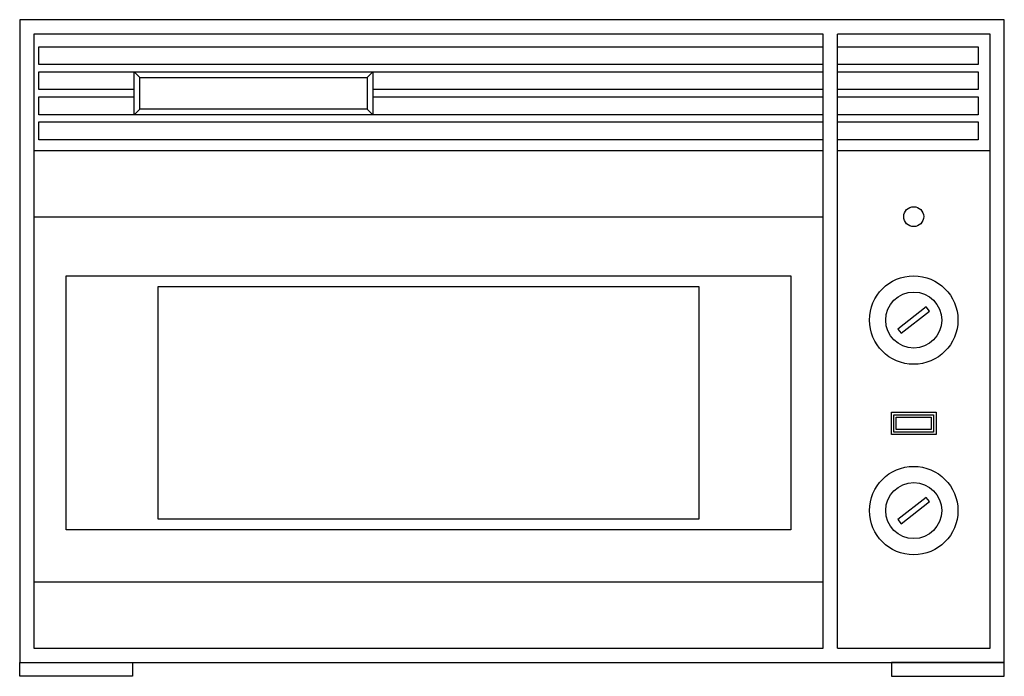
# Model space of a CAD drawing. Extents: x -0.295 to 0.295, y 0 to 0.393.
import ezdxf

# ---------------------------------------------------------------- set-up
doc = ezdxf.new("R2010")
doc.units = 0
doc.header["$MEASUREMENT"] = 0
doc.layers.add('LCNA', color=1, linetype='CONTINUOUS')

msp = doc.modelspace()

# ---------------------------------------------------------------- linework, layer by layer
at = {"layer": 'LCNA'}
for p, q in [((-0.295, 0.39335), (-0.295, 0.00835)), ((0.295, 0.39335), (-0.295, 0.39335)), ((0.295, 0.00835), (0.295, 0.39335)), ((-0.28643, 0.38478), (-0.28643, 0.01693)), ((0.18643, 0.38478), (-0.28643, 0.38478)), ((0.18643, 0.01693), (0.18643, 0.38478)), ((0.195, 0.01693), (0.195, 0.38478)), ((0.28643, 0.38478), (0.195, 0.38478)), ((0.28643, 0.01693), (0.28643, 0.38478)), ((-0.22643, 0.36217), (-0.22303, 0.35877)), ((-0.08688, 0.35877), (-0.08348, 0.36217)), ((-0.22303, 0.33985), (-0.22643, 0.33645)), ((-0.08688, 0.33985), (-0.08348, 0.33645)), ((0.18643, 0.31478), (-0.28643, 0.31478)), ((0.28643, 0.31478), (0.195, 0.31478)), ((0.18643, 0.27512), (-0.28643, 0.27512)), ((-0.28643, 0.05659), (0.18643, 0.05659)), ((-0.28643, 0.01693), (0.18643, 0.01693)), ((0.195, 0.01693), (0.28643, 0.01693)), ((-0.295, 0.00835), (0.295, 0.00835))]:
    msp.add_line(p, q, dxfattribs=at)
for points in [[(-0.28363, 0.37718), (0.18643, 0.37718)], [(0.18643, 0.36646), (-0.28363, 0.36646), (-0.28363, 0.37718)], [(0.195, 0.37718), (0.27935, 0.37718), (0.27935, 0.36646), (0.195, 0.36646)], [(-0.22643, 0.35145), (-0.28363, 0.35145), (-0.28363, 0.36217)], [(-0.28363, 0.36217), (-0.22643, 0.36217)], [(-0.08348, 0.36217), (0.18643, 0.36217)], [(0.195, 0.36217), (0.27935, 0.36217), (0.27935, 0.35145), (0.195, 0.35145)], [(0.18643, 0.35145), (-0.08348, 0.35145)], [(-0.28363, 0.34716), (-0.22643, 0.34716)], [(-0.22643, 0.33645), (-0.28363, 0.33645), (-0.28363, 0.34716)], [(-0.08348, 0.34716), (0.18643, 0.34716)], [(0.195, 0.34716), (0.27935, 0.34716), (0.27935, 0.33645), (0.195, 0.33645)], [(0.18643, 0.33645), (-0.08348, 0.33645)], [(-0.28363, 0.33216), (0.18643, 0.33216)], [(0.18643, 0.32144), (-0.28363, 0.32144), (-0.28363, 0.33216)], [(0.195, 0.33216), (0.27935, 0.33216), (0.27935, 0.32144), (0.195, 0.32144)]]:
    msp.add_lwpolyline(points, dxfattribs=at)
for points in [[(-0.22643, 0.36217), (-0.08348, 0.36217), (-0.08348, 0.33645), (-0.22643, 0.33645)], [(-0.22303, 0.35877), (-0.08688, 0.35877), (-0.08688, 0.33985), (-0.22303, 0.33985)], [(-0.26715, 0.23998), (0.16715, 0.23998), (0.16715, 0.08777), (-0.26715, 0.08777)], [(-0.21193, 0.23355), (0.11193, 0.23355), (0.11193, 0.0942), (-0.21193, 0.0942)], [(0.23123, 0.20804), (0.23318, 0.20554), (0.25019, 0.2188), (0.24824, 0.2213)], [(0.22734, 0.15814), (0.25408, 0.15814), (0.25408, 0.14484), (0.22734, 0.14484)], [(0.2288, 0.15668), (0.25262, 0.15668), (0.25262, 0.1463), (0.2288, 0.1463)], [(0.23026, 0.15522), (0.25116, 0.15522), (0.25116, 0.14776), (0.23026, 0.14776)], [(0.23123, 0.09387), (0.23318, 0.09137), (0.25019, 0.10462), (0.24824, 0.10712)], [(-0.295, 0.00835), (-0.22746, 0.00835), (-0.22746, 0), (-0.295, 0)], [(0.295, 0.00835), (0.22746, 0.00835), (0.22746, 0), (0.295, 0)]]:
    msp.add_lwpolyline(points, close=True, dxfattribs=at)
for centre, radius in [((0.24071, 0.27536), 0.00597), ((0.24071, 0.21342), 0.0265), ((0.24071, 0.21342), 0.01678), ((0.24071, 0.09925), 0.0265), ((0.24071, 0.09925), 0.01678)]:
    msp.add_circle(centre, radius, dxfattribs=at)

doc.saveas('drawing.dxf')
